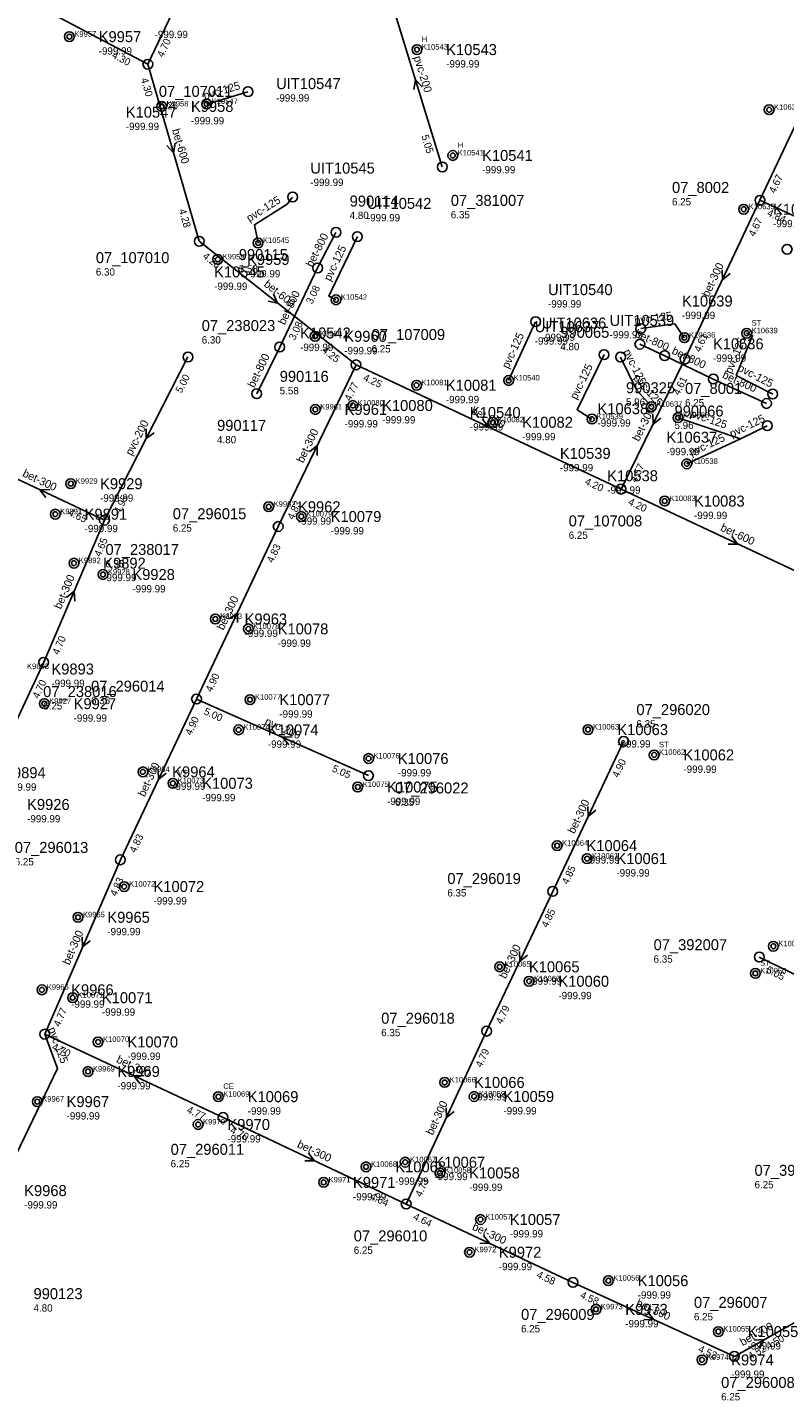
# Model space of a CAD drawing. Header units: metres. Extents: x 164250 to 165477, y 448735 to 450145.
# Tile 6 of 36: x 164654 to 164778, y 449004 to 449229. Entities that reach past the tile are written whole.
import ezdxf

# ---------------------------------------------------------------- set-up
doc = ezdxf.new("R2010")
doc.units = ezdxf.units.M

msp = doc.modelspace()

# ---------------------------------------------------------------- linework, layer by layer
at = {"layer": 'CON_BxH125x125mm', "linetype": 'Continuous'}
for points in [[(164683.014, 449216.716), (164689.768, 449218.736)], [(164691.427, 449193.947), (164690.839, 449196.935), (164696.202, 449200.307), (164697.088, 449201.482)], [(164704.191, 449184.638), (164703.017, 449185.255), (164703.408, 449186.059), (164707.689, 449194.997)], [(164732.478, 449171.422), (164736.899, 449181.056)], [(164761.25, 449178.428), (164759.698, 449180.684), (164754.128, 449179.912)], [(164771.466, 449179.156), (164772.426, 449178.769), (164769.776, 449172.258), (164775.743, 449169.186)], [(164746.119, 449165.095), (164743.702, 449166.617), (164748.1, 449175.652)], [(164755.864, 449167.134), (164753.427, 449169.881), (164750.814, 449175.265)], [(164760.231, 449165.317), (164770.461, 449161.859)], [(164770.461, 449161.859), (164774.843, 449164.007)], [(164761.656, 449157.758), (164770.461, 449161.859)], [(164630.49, 449013.325), (164636.603, 449025.566), (164639.475, 449028.905), (164646.337, 449033.329), (164658.574, 449058.69), (164656.485, 449064.312)]]:
    msp.add_lwpolyline(points, dxfattribs=at)
at = {"layer": 'CON_BxH200x200mm', "linetype": 'Continuous'}
for points in [[(164712.846, 449234.942), (164721.599, 449206.425)], [(164666.255, 449148.527), (164679.934, 449175.278)], [(164681.337, 449119.225), (164709.509, 449106.68)], [(164801.316, 449063.494), (164773.526, 449076.939)]]:
    msp.add_lwpolyline(points, dxfattribs=at)
at = {"layer": 'CON_BxH300x300mm', "linetype": 'Continuous'}
for points in [[(164673.373, 449223.24), (164687.777, 449253.509)], [(164773.638, 449200.944), (164791.848, 449239.601)], [(164761.366, 449174.92), (164773.638, 449200.944)], [(164773.638, 449200.944), (164802.883, 449187.455)], [(164707.48, 449173.983), (164694.72, 449147.488)], [(164761.366, 449174.92), (164750.893, 449153.621)], [(164666.255, 449148.527), (164645.122, 449158.487)], [(164656.306, 449125.251), (164666.255, 449148.527)], [(164681.337, 449119.225), (164694.72, 449147.488)], [(164645.542, 449102.24), (164656.306, 449125.251)], [(164668.872, 449092.883), (164681.337, 449119.225)], [(164739.702, 449087.707), (164751.302, 449112.284)], [(164656.485, 449064.312), (164668.872, 449092.883)], [(164728.874, 449064.813), (164739.702, 449087.707)], [(164656.485, 449064.312), (164685.686, 449050.658)], [(164715.689, 449036.477), (164728.874, 449064.813)], [(164715.689, 449036.477), (164685.686, 449050.658)], [(164743.016, 449023.641), (164715.689, 449036.477)], [(164769.465, 449011.519), (164743.016, 449023.641)], [(164779.245, 449017.022), (164769.465, 449011.519)]]:
    msp.add_lwpolyline(points, dxfattribs=at)
at = {"layer": 'CON_BxH600x600mm', "linetype": 'Continuous'}
for points in [[(164673.373, 449223.24), (164633.746, 449244.176)], [(164681.786, 449194.237), (164673.373, 449223.24)], [(164707.48, 449173.983), (164681.786, 449194.237)], [(164750.893, 449153.621), (164707.48, 449173.983)], [(164789.178, 449135.617), (164750.893, 449153.621)]]:
    msp.add_lwpolyline(points, dxfattribs=at)
at = {"layer": 'CON_BxH800x800mm', "linetype": 'Continuous'}
for points in [[(164701.182, 449189.874), (164704.177, 449195.686)], [(164694.967, 449176.892), (164701.182, 449189.874)], [(164691.205, 449169.246), (164694.967, 449176.892)], [(164753.969, 449177.366), (164758.051, 449175.483)], [(164758.051, 449175.483), (164766.001, 449171.656)], [(164766.001, 449171.656), (164774.722, 449167.649)]]:
    msp.add_lwpolyline(points, dxfattribs=at)
at = {"layer": 'NOD_inspectieput'}
for centre in [(164673.37, 449223.24), (164721.6, 449206.42), (164773.64, 449200.94), (164681.79, 449194.24), (164701.18, 449189.87), (164694.97, 449176.89), (164758.05, 449175.48), (164679.93, 449175.28), (164707.48, 449173.98), (164761.37, 449174.92), (164766, 449171.66), (164750.89, 449153.62), (164666.26, 449148.53), (164694.72, 449147.49), (164656.31, 449125.25), (164681.34, 449119.22), (164751.3, 449112.28), (164709.51, 449106.68), (164668.87, 449092.88), (164739.7, 449087.71), (164773.53, 449076.94), (164656.48, 449064.31), (164728.87, 449064.81), (164685.69, 449050.66), (164715.69, 449036.48), (164743.02, 449023.64), (164769.46, 449011.52)]:
    msp.add_circle(centre, 0.8, dxfattribs=at)
at = {"layer": 'NOD_onbekend'}
for centre in [(164660.52, 449227.76), (164717.45, 449225.64), (164675.63, 449216.33), (164683.01, 449216.72), (164775.15, 449215.78), (164723.33, 449208.29), (164770.99, 449199.48), (164691.43, 449193.95), (164684.82, 449191.26), (164778.1, 449192.92), (164704.19, 449184.64), (164700.75, 449178.66), (164761.25, 449178.43), (164771.47, 449179.16), (164732.48, 449171.42), (164717.39, 449170.64), (164700.8, 449166.67), (164706.95, 449167.32), (164755.86, 449167.13), (164729.89, 449164.57), (164746.12, 449165.09), (164760.23, 449165.32), (164761.66, 449157.76), (164660.74, 449154.51), (164693.17, 449150.73), (164758.04, 449151.66), (164658.2, 449149.51), (164698.52, 449149.13), (164661.26, 449141.48), (164666.03, 449139.63), (164684.42, 449132.34), (164689.84, 449130.72), (164690.11, 449119.12), (164656.41, 449118.46), (164688.23, 449114.18), (164745.48, 449114.22), (164756.31, 449110.07), (164709.53, 449109.48), (164672.56, 449107.29), (164677.47, 449105.42), (164707.76, 449104.81), (164740.42, 449095.2), (164745.33, 449093.08), (164669.49, 449088.49), (164661.93, 449083.46), (164775.85, 449078.72), (164731, 449075.35), (164772.89, 449074.27), (164735.83, 449072.98), (164656.01, 449071.58), (164661.04, 449070.28), (164665.22, 449063.04), (164663.57, 449058.19), (164722, 449056.4), (164684.93, 449054.07), (164726.82, 449054.09), (164655.26, 449053.26), (164681.61, 449049.51), (164715.52, 449043.33), (164709.11, 449042.57), (164721.21, 449041.57), (164702.17, 449040.02), (164727.87, 449033.94), (164726.07, 449028.58), (164748.82, 449023.92), (164746.78, 449019.22), (164766.83, 449015.58), (164764.14, 449010.94)]:
    msp.add_circle(centre, 0.8, dxfattribs=at)
at = {"layer": 'NOD_uitmonding'}
for centre in [(164704.18, 449195.69), (164753.97, 449177.37), (164691.2, 449169.25), (164774.72, 449167.65)]:
    msp.add_circle(centre, 0.8, dxfattribs=at)
at = {"layer": 'NOD_uittredepunt'}
for centre in [(164689.77, 449218.74), (164697.09, 449201.48), (164707.69, 449195), (164736.9, 449181.06), (164754.13, 449179.91), (164748.1, 449175.65), (164750.81, 449175.27), (164775.74, 449169.19), (164774.84, 449164.01)]:
    msp.add_circle(centre, 0.8, dxfattribs=at)
at = {"layer": 'onbekend'}
for centre in [(164660.52, 449227.76), (164717.45, 449225.64), (164723.33, 449208.29), (164771.47, 449179.16), (164755.86, 449167.13), (164745.48, 449114.22), (164677.47, 449105.42), (164772.89, 449074.27), (164661.04, 449070.28), (164709.11, 449042.57)]:
    msp.add_circle(centre, 0.4, dxfattribs=at)
at = {"layer": 'PIJL'}
for points in [[(164718.33, 449219.52), (164717.22, 449220.68), (164716.96, 449219.1)], [(164677.87, 449210.32), (164677.58, 449208.74), (164676.49, 449209.92)], [(164767.46, 449189.54), (164767.5, 449187.93), (164768.77, 449188.93)], [(164693.95, 449185.57), (164694.63, 449184.11), (164693.06, 449184.44)], [(164728.19, 449165.07), (164729.19, 449163.8), (164727.58, 449163.76)], [(164756.12, 449165.88), (164756.13, 449164.27), (164757.41, 449165.25)], [(164673.11, 449163.51), (164673.09, 449161.9), (164674.39, 449162.86)], [(164699.83, 449159.75), (164701.1, 449160.74), (164701.12, 449159.13)], [(164657.3, 449153.54), (164655.69, 449153.51), (164656.68, 449152.24)], [(164769.04, 449145.88), (164770.04, 449144.62), (164768.43, 449144.58)], [(164660.05, 449135.85), (164661.28, 449136.89), (164661.38, 449135.28)], [(164686.76, 449132.36), (164688.03, 449133.36), (164688.06, 449131.75)], [(164697.03, 449113.02), (164695.42, 449112.95), (164696.45, 449111.71)], [(164675.07, 449107.66), (164675.1, 449106.05), (164676.37, 449107.05)], [(164745.47, 449101.61), (164745.5, 449100), (164746.77, 449100.99)], [(164662.59, 449080.21), (164662.68, 449078.6), (164663.91, 449079.63)], [(164734.25, 449077.87), (164734.29, 449076.26), (164735.55, 449077.25)], [(164672.69, 449057.53), (164671.09, 449057.48), (164672.08, 449056.22)], [(164722.24, 449052.25), (164722.28, 449050.65), (164723.54, 449051.65)], [(164699.69, 449044.83), (164700.69, 449043.57), (164699.08, 449043.53)], [(164728.36, 449031.32), (164729.35, 449030.06), (164727.74, 449030.02)], [(164755.23, 449018.83), (164756.24, 449017.58), (164754.63, 449017.53)], [(164772.75, 449014.19), (164774.35, 449014.27), (164773.45, 449012.94)]]:
    msp.add_lwpolyline(points, dxfattribs=at)
at = {"layer": 'straatkolk'}
for centre in [(164675.63, 449216.33), (164683.01, 449216.72), (164775.15, 449215.78), (164770.99, 449199.48), (164691.43, 449193.95), (164684.82, 449191.26), (164704.19, 449184.64), (164700.75, 449178.66), (164761.25, 449178.43), (164732.48, 449171.42), (164717.39, 449170.64), (164706.95, 449167.32), (164700.8, 449166.67), (164729.89, 449164.57), (164746.12, 449165.09), (164760.23, 449165.32), (164761.66, 449157.76), (164660.74, 449154.51), (164758.04, 449151.66), (164658.2, 449149.51), (164693.17, 449150.73), (164698.52, 449149.13), (164661.26, 449141.48), (164666.03, 449139.63), (164684.42, 449132.34), (164689.84, 449130.72), (164656.41, 449118.46), (164690.11, 449119.12), (164688.23, 449114.18), (164709.53, 449109.48), (164756.31, 449110.07), (164672.56, 449107.29), (164707.76, 449104.81), (164740.42, 449095.2), (164745.33, 449093.08), (164669.49, 449088.49), (164661.93, 449083.46), (164775.85, 449078.72), (164731, 449075.35), (164735.83, 449072.98), (164656.01, 449071.58), (164665.22, 449063.04), (164663.57, 449058.19), (164722, 449056.4), (164655.26, 449053.26), (164684.93, 449054.07), (164726.82, 449054.09), (164681.61, 449049.51), (164715.52, 449043.33), (164721.21, 449041.57), (164702.17, 449040.02), (164727.87, 449033.94), (164726.07, 449028.58), (164748.82, 449023.92), (164746.78, 449019.22), (164766.83, 449015.58), (164764.14, 449010.94)]:
    msp.add_circle(centre, 0.4, dxfattribs=at)

# ---------------------------------------------------------------- texts
at = {"layer": 'DMM_BxH125x125mm'}
for rotation, p in [(16.65, (164682.68, 449217.43)), (32.16, (164690.02, 449197.35)), (64.41, (164703.27, 449187.59)), (7.89, (164753.19, 449180.59)), (65.35, (164732.46, 449173.26)), (67.85, (164769, 449172.42)), (-64.11, (164751.23, 449176.18)), (64.04, (164743.61, 449168.19)), (-48.42, (164752.8, 449171.74)), (-27.24, (164769.89, 449173.07)), (-18.68, (164762.14, 449165.49)), (26.11, (164769.05, 449162.04)), (24.97, (164762.44, 449158.99)), (-69.62, (164657, 449065.18))]:
    msp.add_text('pvc-125', height=1.3, rotation=rotation, dxfattribs=at).set_placement(p)
at = {"layer": 'DMM_BxH200x200mm'}
for rotation, p in [(-72.94, (164716.9, 449224.39)), (62.92, (164670.74, 449159.01)), (-24, (164692.41, 449115.12))]:
    msp.add_text('pvc-200', height=1.3, rotation=rotation, dxfattribs=at).set_placement(p)
at = {"layer": 'DMM_BxH300x300mm'}
for rotation, p in [(64.75, (164765.25, 449184.99)), (63.82, (164753.82, 449161.34)), (64.28, (164698.81, 449157.81)), (-25.23, (164652.72, 449155.77)), (66.86, (164659.13, 449133.84)), (64.66, (164685.76, 449130.4)), (64.68, (164672.84, 449103.11)), (64.73, (164743.25, 449097.05)), (66.56, (164660.5, 449075.56)), (64.69, (164732.01, 449073.3)), (-25.06, (164668.11, 449059.74)), (65.05, (164720.04, 449047.67)), (-25.3, (164697.72, 449045.83)), (-25.16, (164726.39, 449032.33)), (-24.62, (164753.25, 449019.83)), (29.37, (164770.81, 449013.18))]:
    msp.add_text('bet-300', height=1.3, rotation=rotation, dxfattribs=at).set_placement(p)
at = {"layer": 'DMM_BxH600x600mm'}
for rotation, p in [(-73.82, (164677.31, 449212.47)), (-38.25, (164692.26, 449186.99)), (-25.13, (164726.22, 449166.05)), (-25.19, (164767.07, 449146.89))]:
    msp.add_text('bet-600', height=1.3, rotation=rotation, dxfattribs=at).set_placement(p)
at = {"layer": 'DMM_BxH800x800mm'}
for rotation, p in [(62.74, (164700.31, 449189.89)), (64.42, (164695.8, 449180.43)), (-24.76, (164753.03, 449178.68)), (63.8, (164690.78, 449170.13)), (-25.71, (164759.09, 449175.86)), (-24.68, (164767.37, 449171.9))]:
    msp.add_text('bet-800', height=1.3, rotation=rotation, dxfattribs=at).set_placement(p)
at = {"layer": 'INV_BxH200x200mm'}
for s, rotation, p in [('5.05', -72.94, (164718.16, 449211.48)), ('5.00', 62.92, (164678.88, 449169.26)), ('4.95', 62.92, (164668.77, 449149.49)), ('5.00', -24, (164682.43, 449116.77)), ('5.05', -24, (164703.44, 449107.41)), ('5.05', -25.82, (164774.54, 449074.45))]:
    msp.add_text(s, height=1.2, rotation=rotation, dxfattribs=at).set_placement(p)
at = {"layer": 'INV_BxH300x300mm'}
for s, rotation, p in [('4.70', 64.55, (164675.86, 449224.27)), ('4.67', 64.78, (164776.12, 449201.99)), ('4.84', -24.76, (164774.7, 449198.47)), ('4.67', 64.75, (164772.78, 449194.89)), ('4.61', 64.75, (164763.85, 449175.96)), ('4.61', 63.82, (164760.4, 449168.89)), ('4.77', 64.28, (164706.57, 449167.94)), ('4.57', 63.82, (164753.39, 449154.62)), ('4.83', 64.28, (164697.21, 449148.51)), ('4.65', -25.23, (164660.2, 449149.39)), ('4.65', 66.86, (164665.61, 449142.45)), ('4.83', 64.66, (164693.85, 449141.44)), ('4.70', 66.86, (164658.75, 449126.38)), ('4.70', 64.93, (164655.46, 449119.2)), ('4.90', 64.66, (164683.82, 449120.26)), ('4.90', 64.68, (164680.47, 449113.18)), ('4.90', 64.73, (164750.44, 449106.23)), ('4.83', 64.68, (164671.35, 449093.92)), ('4.85', 64.73, (164742.18, 449088.75)), ('4.83', 66.56, (164668.2, 449086.81)), ('4.85', 64.69, (164738.83, 449081.66)), ('4.77', 66.56, (164658.93, 449065.43)), ('4.79', 64.69, (164731.36, 449065.85)), ('4.70', -25.06, (164657.53, 449061.83)), ('4.79', 65.05, (164728.04, 449058.76)), ('4.77', -25.06, (164679.63, 449051.5)), ('4.70', -25.3, (164686.73, 449048.18)), ('4.73', 65.05, (164718.16, 449037.53)), ('4.64', -25.3, (164709.64, 449037.35)), ('4.64', -25.16, (164716.73, 449034)), ('4.58', -25.16, (164736.96, 449024.49)), ('4.58', -24.62, (164744.08, 449021.17)), ('4.50', 29.37, (164775.04, 449012.59)), ('4.52', -24.62, (164763.41, 449012.32)), ('4.52', 29.37, (164772.09, 449010.93))]:
    msp.add_text(s, height=1.2, rotation=rotation, dxfattribs=at).set_placement(p)
at = {"layer": 'INV_BxH600x600mm'}
for s, rotation, p in [('4.30', -27.85, (164667.37, 449224.38)), ('4.30', -73.82, (164672.2, 449220.82)), ('4.28', -73.82, (164678.43, 449199.34)), ('4.28', -38.25, (164682.24, 449191.59)), ('4.25', -38.25, (164701.78, 449176.18)), ('4.25', -25.13, (164708.53, 449171.5)), ('4.20', -25.13, (164744.84, 449154.47)), ('4.20', -25.19, (164751.94, 449151.14))]:
    msp.add_text(s, height=1.2, rotation=rotation, dxfattribs=at).set_placement(p)
at = {"layer": 'INV_BxH800x800mm'}
for p in [(164700.28, 449183.83), (164697.45, 449177.92)]:
    msp.add_text('3.08', height=1.2, rotation=64.42, dxfattribs=at).set_placement(p)
at = {"layer": 'KO_INSPECTIE'}
for s, p in [('H', (164718.25, 449226.9)), ('H', (164724.13, 449209.55)), ('ST', (164772.27, 449180.42)), ('ST', (164757.11, 449111.33)), ('VT', (164678.27, 449106.68)), ('ST', (164773.69, 449075.53)), ('CE', (164685.73, 449055.33))]:
    msp.add_text(s, height=0.9, dxfattribs=at).set_placement(p)
at = {"layer": 'KO_NUMMER'}
for s, p in [('K9957', (164661.32, 449227.76)), ('K10543', (164718.25, 449225.64)), ('K9958', (164676.43, 449216.33)), ('K10547', (164683.81, 449216.72)), ('K10634', (164775.95, 449215.78)), ('K10541', (164724.13, 449208.29)), ('K10635', (164771.79, 449199.48)), ('K10545', (164692.23, 449193.95)), ('K9959', (164685.62, 449191.26)), ('K10542', (164704.99, 449184.64)), ('K9960', (164701.55, 449178.66)), ('K10636', (164762.05, 449178.43)), ('K10639', (164772.27, 449179.16)), ('K10540', (164733.28, 449171.42)), ('K10081', (164718.19, 449170.64)), ('K9961', (164701.6, 449166.67)), ('K10080', (164707.75, 449167.32)), ('K10637', (164756.66, 449167.13)), ('K10082', (164730.7, 449164.57)), ('K10539', (164746.92, 449165.09)), ('K10638', (164761.03, 449165.32)), ('K10538', (164762.46, 449157.76)), ('K9929', (164661.54, 449154.51)), ('K9962', (164693.97, 449150.73)), ('K10083', (164758.84, 449151.66)), ('K9891', (164659.01, 449149.51)), ('K10079', (164699.32, 449149.13)), ('K9892', (164662.06, 449141.48)), ('K9928', (164666.83, 449139.63)), ('K9963', (164685.22, 449132.34)), ('K10078', (164690.64, 449130.72)), ('K9893', (164653.57, 449124.14)), ('K10077', (164690.91, 449119.12)), ('K9927', (164657.21, 449118.46)), ('K10074', (164689.03, 449114.18)), ('K10063', (164746.28, 449114.22)), ('K10062', (164757.11, 449110.07)), ('K10076', (164710.33, 449109.48)), ('K9964', (164673.36, 449107.29)), ('K10073', (164678.27, 449105.42)), ('K10075', (164708.56, 449104.81)), ('K10064', (164741.23, 449095.2)), ('K10061', (164746.13, 449093.08)), ('K10072', (164670.3, 449088.49)), ('K9965', (164662.73, 449083.46)), ('K10049', (164776.65, 449078.72)), ('K10065', (164731.8, 449075.35)), ('K10050', (164773.69, 449074.27)), ('K10060', (164736.63, 449072.98)), ('K9966', (164656.81, 449071.58)), ('K10071', (164661.84, 449070.28)), ('K10070', (164666.02, 449063.04)), ('K9969', (164664.37, 449058.19)), ('K10066', (164722.8, 449056.4)), ('K10069', (164685.73, 449054.07)), ('K10059', (164727.62, 449054.09)), ('K9967', (164656.06, 449053.26)), ('K9970', (164682.41, 449049.51)), ('K10068', (164709.91, 449042.57)), ('K10067', (164716.32, 449043.33)), ('K10058', (164722.01, 449041.57)), ('K9971', (164702.97, 449040.02)), ('K10057', (164728.67, 449033.94)), ('K9972', (164726.87, 449028.58)), ('K10056', (164749.62, 449023.92)), ('K9973', (164747.58, 449019.22)), ('K10055', (164767.63, 449015.58)), ('K9974', (164764.94, 449010.94))]:
    msp.add_text(s, height=0.9, dxfattribs=at).set_placement(p)
at = {"layer": 'NLV_inspectieput'}
for s, p in [('6.25', (164675.17, 449215.85)), ('6.25', (164759.24, 449200.11)), ('6.35', (164723, 449197.99)), ('6.30', (164664.85, 449188.61)), ('5.58', (164688.27, 449189.11)), ('6.30', (164682.19, 449177.48)), ('6.25', (164710.02, 449176.01)), ('5.58', (164694.97, 449169.15)), ('5.96', (164751.7, 449167.29)), ('6.25', (164761.37, 449167.18)), ('5.96', (164759.65, 449163.47)), ('6.25', (164677.45, 449146.65)), ('6.25', (164742.31, 449145.47)), ('6.35', (164666.42, 449140.79)), ('6.25', (164656.22, 449117.51)), ('6.35', (164664.06, 449118.39)), ('6.35', (164753.41, 449114.56)), ('6.35', (164713.86, 449101.71)), ('6.25', (164651.56, 449091.97)), ('6.35', (164722.43, 449086.87)), ('6.35', (164756.22, 449076.03)), ('6.35', (164711.6, 449063.98)), ('6.25', (164677.1, 449042.5)), ('6.25', (164772.76, 449039.06)), ('6.25', (164707.1, 449028.32)), ('6.25', (164762.83, 449017.42)), ('6.25', (164734.51, 449015.45)), ('6.25', (164767.29, 449004.3))]:
    msp.add_text(s, height=1.2, dxfattribs=at).set_placement(p)
at = {"layer": 'NLV_onbekend'}
for p in [(164674.48, 449227.52), (164665.32, 449224.82), (164722.25, 449222.7), (164680.43, 449213.39), (164669.76, 449212.45), (164728.13, 449205.35), (164775.79, 449196.54), (164684.22, 449186.27), (164689.62, 449188.32), (164760.87, 449181.5), (164698.31, 449176.26), (164705.55, 449175.71), (164765.95, 449174.49), (164722.19, 449167.7), (164705.6, 449163.73), (164711.75, 449164.38), (164747.03, 449163.86), (164726.13, 449163.23), (164734.7, 449161.63), (164758.34, 449159.18), (164740.88, 449156.54), (164748.63, 449152.87), (164665.54, 449151.57), (164762.84, 449148.72), (164663.01, 449146.57), (164697.97, 449147.79), (164703.32, 449146.19), (164666.06, 449138.54), (164670.83, 449136.69), (164689.22, 449129.4), (164694.64, 449127.78), (164657.57, 449121.2), (164661.21, 449115.51), (164694.91, 449116.18), (164693.03, 449111.24), (164750.28, 449111.28), (164714.33, 449106.54), (164761.11, 449107.13), (164649.67, 449104.21), (164677.36, 449104.35), (164682.27, 449102.48), (164712.56, 449101.87), (164653.59, 449099.01), (164745.23, 449092.26), (164750.13, 449090.14), (164674.3, 449085.55), (164666.73, 449080.52), (164735.8, 449072.41), (164740.63, 449070.04), (164660.81, 449068.64), (164665.84, 449067.34), (164670.02, 449060.1), (164668.37, 449055.25), (164726.8, 449053.46), (164731.62, 449051.15), (164660.06, 449050.32), (164689.73, 449051.13), (164686.41, 449046.57), (164720.32, 449040.39), (164713.91, 449039.63), (164726.01, 449038.63), (164653.11, 449035.74), (164706.97, 449037.08), (164732.67, 449031), (164730.87, 449025.64), (164753.62, 449020.98), (164751.58, 449016.28), (164771.63, 449012.64), (164768.94, 449008)]:
    msp.add_text('-999.99', height=1.2, dxfattribs=at).set_placement(p)
at = {"layer": 'NLV_uitmonding'}
for p in [(164706.43, 449197.88), (164740.94, 449176.38), (164684.71, 449161.13), (164654.64, 449018.85)]:
    msp.add_text('4.80', height=1.2, dxfattribs=at).set_placement(p)
at = {"layer": 'NLV_uittredepunt'}
for p in [(164694.38, 449217.12), (164699.98, 449203.28), (164709.25, 449197.5), (164738.93, 449183.37), (164736.75, 449177.3), (164737.9, 449177.89), (164749.02, 449178.32)]:
    msp.add_text('-999.99', height=1.2, dxfattribs=at).set_placement(p)
at = {"layer": 'NNR_inspectieput'}
for s, p in [('07_107011', (164675.17, 449217.89)), ('07_8002', (164759.24, 449202.15)), ('07_381007', (164723, 449200.03)), ('07_107010', (164664.85, 449190.65)), ('990115', (164688.27, 449191.15)), ('07_238023', (164682.19, 449179.52)), ('07_107009', (164710.02, 449178.05)), ('990116', (164694.97, 449171.19)), ('990325', (164751.7, 449169.33)), ('07_8001', (164761.37, 449169.22)), ('990066', (164759.65, 449165.51)), ('07_296015', (164677.45, 449148.69)), ('07_107008', (164742.31, 449147.51)), ('07_238017', (164666.42, 449142.83)), ('07_296014', (164664.06, 449120.43)), ('07_238016', (164656.22, 449119.55)), ('07_296020', (164753.41, 449116.6)), ('07_296022', (164713.86, 449103.75)), ('07_296013', (164651.56, 449094.01)), ('07_296019', (164722.43, 449088.91)), ('07_392007', (164756.22, 449078.07)), ('07_296018', (164711.6, 449066.02)), ('07_296011', (164677.1, 449044.54)), ('07_392004', (164772.76, 449041.1)), ('07_296010', (164707.1, 449030.36)), ('07_296007', (164762.83, 449019.46)), ('07_296009', (164734.51, 449017.49)), ('07_296008', (164767.29, 449006.34))]:
    msp.add_text(s, height=1.8, dxfattribs=at).set_placement(p)
at = {"layer": 'NNR_onbekend'}
for s, p in [('K9957', (164665.32, 449226.86)), ('K10543', (164722.25, 449224.74)), ('K9958', (164680.43, 449215.43)), ('K10547', (164669.76, 449214.49)), ('K10541', (164728.13, 449207.39)), ('K10635', (164775.79, 449198.58)), ('K9959', (164689.62, 449190.36)), ('K10545', (164684.22, 449188.31)), ('K10639', (164760.87, 449183.54)), ('K10542', (164698.31, 449178.3)), ('K9960', (164705.55, 449177.76)), ('K10636', (164765.95, 449176.53)), ('K10081', (164722.19, 449169.74)), ('K9961', (164705.6, 449165.78)), ('K10080', (164711.75, 449166.42)), ('K10638', (164747.03, 449165.9)), ('K10540', (164726.13, 449165.27)), ('K10082', (164734.7, 449163.67)), ('K10637', (164758.34, 449161.22)), ('K10539', (164740.88, 449158.58)), ('K10538', (164748.63, 449154.91)), ('K9929', (164665.54, 449153.61)), ('K9962', (164697.97, 449149.83)), ('K10083', (164762.84, 449150.76)), ('K9891', (164663.01, 449148.61)), ('K10079', (164703.32, 449148.23)), ('K9892', (164666.06, 449140.58)), ('K9928', (164670.83, 449138.73)), ('K9963', (164689.22, 449131.44)), ('K10078', (164694.64, 449129.82)), ('K9893', (164657.57, 449123.24)), ('K10077', (164694.91, 449118.22)), ('K9927', (164661.21, 449117.56)), ('K10074', (164693.03, 449113.28)), ('K10063', (164750.28, 449113.32)), ('K10062', (164761.11, 449109.17)), ('K10076', (164714.33, 449108.58)), ('K9894', (164649.67, 449106.25)), ('K9964', (164677.36, 449106.39)), ('K10073', (164682.27, 449104.52)), ('K10075', (164712.56, 449103.91)), ('K9926', (164653.59, 449101.05)), ('K10064', (164745.23, 449094.3)), ('K10061', (164750.13, 449092.18)), ('K10072', (164674.3, 449087.6)), ('K9965', (164666.73, 449082.56)), ('K10065', (164735.8, 449074.45)), ('K10060', (164740.63, 449072.08)), ('K9966', (164660.81, 449070.68)), ('K10071', (164665.84, 449069.38)), ('K10070', (164670.02, 449062.14)), ('K9969', (164668.37, 449057.29)), ('K10066', (164726.8, 449055.5)), ('K10069', (164689.73, 449053.17)), ('K10059', (164731.62, 449053.2)), ('K9967', (164660.06, 449052.36)), ('K9970', (164686.41, 449048.61)), ('K10068', (164713.91, 449041.67)), ('K10067', (164720.32, 449042.43)), ('K10058', (164726.01, 449040.67)), ('K9968', (164653.11, 449037.78)), ('K9971', (164706.97, 449039.12)), ('K10057', (164732.67, 449033.04)), ('K9972', (164730.87, 449027.68)), ('K10056', (164753.62, 449023.02)), ('K9973', (164751.58, 449018.32)), ('K10055', (164771.63, 449014.68)), ('K9974', (164768.94, 449010.04))]:
    msp.add_text(s, height=1.8, dxfattribs=at).set_placement(p)
at = {"layer": 'NNR_uitmonding'}
for s, p in [('990114', (164706.43, 449199.92)), ('990065', (164740.94, 449178.42)), ('990117', (164684.71, 449163.17)), ('990123', (164654.64, 449020.89))]:
    msp.add_text(s, height=1.8, dxfattribs=at).set_placement(p)
at = {"layer": 'NNR_uittredepunt'}
for s, p in [('UIT10547', (164694.38, 449219.16)), ('UIT10545', (164699.98, 449205.32)), ('UIT10542', (164709.25, 449199.54)), ('UIT10540', (164738.93, 449185.41)), ('UIT10637', (164736.75, 449179.34)), ('UIT10636', (164737.9, 449179.93)), ('UIT10539', (164749.02, 449180.36))]:
    msp.add_text(s, height=1.8, dxfattribs=at).set_placement(p)

doc.saveas('drawing.dxf')
